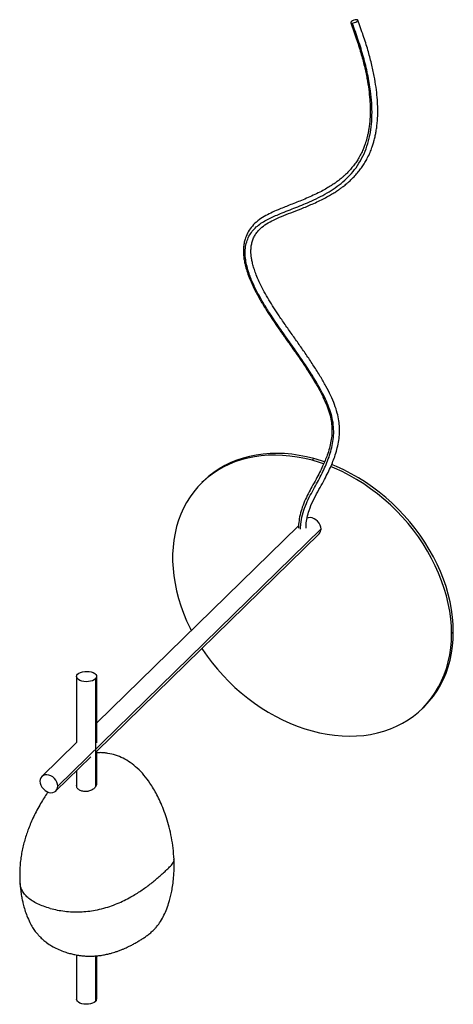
# Paper-space layout '_Trimétrica' of a CAD drawing. Header units: millimetres. Extents: x -233 to 111, y -325 to 455.
import ezdxf

# ---------------------------------------------------------------- set-up
doc = ezdxf.new("R2010")
doc.units = ezdxf.units.MM

psp = doc.layouts.new('_Trimétrica')

# ---------------------------------------------------------------- linework, layer by layer
at = {"color": 7, "linetype": 'Continuous', "lineweight": 25}
for p, q in [((0, 107.15), (-1.4, 105.78)), ((-87.31, 89.45), (-88.71, 88.09)), ((5.68, 51.4), (-202.94, -152.21)), ((-12.14, 54.02), (-172.14, -102.15)), ((-172.14, -124.51), (4.19, 47.6)), ((110.55, -30.05), (109.15, -31.41)), ((-188.14, -65.42), (-188.14, -117.77)), ((-173.07, -67.35), (-173.07, -152.77)), ((-172.14, -117.94), (-172.14, -65.42)), ((85.91, -90.82), (87.31, -89.45)), ((-188.02, -117.65), (-215.6, -144.57)), ((-172.14, -150.12), (-172.14, -124.34)), ((-204.43, -156.02), (-176.85, -129.1)), ((-188.14, -140.13), (-188.14, -151.9)), ((-188.14, -285.85), (-188.14, -320.86)), ((-173.07, -286.67), (-173.07, -322.78)), ((-172.14, -320.86), (-172.14, -286.6))]:
    psp.add_line(p, q, dxfattribs=at)
at = {"color": 7, "linetype": 'Continuous', "lineweight": 25, "flags": 128}
for points in [[(33.57, 454.7), (32.67, 454.54), (31.69, 454.24), (30.75, 453.82), (29.96, 453.34), (29.42, 452.86), (29.19, 452.44), (29.3, 452.12), (29.74, 451.94), (30.45, 451.93)], [(30.45, 451.93), (31.35, 452.09), (32.33, 452.39), (33.27, 452.81), (34.06, 453.29), (34.6, 453.77), (34.83, 454.19), (34.72, 454.51), (34.28, 454.69), (33.57, 454.7)], [(-1.4, 105.78), (-7.28, 107.23), (-13.15, 108.37), (-18.98, 109.19), (-24.77, 109.71), (-30.49, 109.91), (-36.12, 109.79), (-41.66, 109.36), (-47.08, 108.62), (-52.37, 107.56), (-57.52, 106.2), (-62.51, 104.53), (-67.33, 102.56), (-71.96, 100.29), (-76.39, 97.74), (-80.61, 94.91), (-84.6, 91.8), (-88.36, 88.43), (-91.87, 84.81), (-95.12, 80.94), (-98.11, 76.83), (-100.82, 72.51), (-103.25, 67.98), (-105.4, 63.25), (-107.25, 58.33), (-108.79, 53.25), (-110.04, 48.01), (-110.97, 42.63), (-111.6, 37.13), (-111.91, 31.52), (-111.91, 25.82), (-111.6, 20.03), (-110.97, 14.19), (-110.04, 8.31), (-108.79, 2.39), (-107.25, -3.53), (-105.4, -9.45), (-103.25, -15.35), (-100.82, -21.2), (-98.11, -27), (-97.13, -28.94)], [(0, 107.15), (-5.88, 108.59), (-11.75, 109.73), (-17.58, 110.56), (-23.37, 111.08), (-29.09, 111.28), (-34.72, 111.16), (-40.26, 110.73), (-45.68, 109.99), (-50.97, 108.93), (-56.12, 107.57), (-61.11, 105.9), (-65.93, 103.93), (-70.56, 101.66), (-74.99, 99.11), (-79.21, 96.27), (-83.2, 93.17), (-86.96, 89.8), (-87.31, 89.45)], [(7.73, 102.93), (4.59, 104), (-1.4, 105.78)], [(8.43, 104.54), (5.99, 105.36), (0, 107.15)], [(110.55, -30.05), (110.39, -24.2), (109.9, -18.29), (109.1, -12.32), (107.97, -6.31), (106.52, -0.29), (104.77, 5.74), (102.7, 11.75), (100.33, 17.72), (97.67, 23.64), (94.73, 29.49), (91.5, 35.26), (88.01, 40.92), (84.26, 46.47), (80.26, 51.87), (76.03, 57.13), (71.57, 62.21), (66.9, 67.12), (62.04, 71.82), (57, 76.32), (51.78, 80.59), (46.42, 84.63), (40.92, 88.41), (35.3, 91.94), (29.58, 95.2), (23.77, 98.18), (17.89, 100.87), (14.04, 102.46)], [(109.15, -31.41), (108.99, -25.57), (108.5, -19.65), (107.7, -13.68), (106.57, -7.68), (105.12, -1.65), (103.37, 4.37), (101.3, 10.38), (98.93, 16.35), (96.27, 22.28), (93.33, 28.13), (90.1, 33.89), (86.61, 39.56), (82.86, 45.1), (78.86, 50.5), (74.63, 55.76), (70.17, 60.84), (65.5, 65.75), (60.64, 70.46), (55.6, 74.95), (50.38, 79.22), (45.02, 83.26), (39.52, 87.05), (33.9, 90.58), (28.18, 93.84), (22.37, 96.82), (16.49, 99.51), (13.32, 100.82)], [(5.68, 51.4), (5.5, 52.97), (4.97, 54.56), (4.13, 56.09), (3.01, 57.48), (1.67, 58.66), (0.17, 59.58), (-1.4, 60.18), (-2.97, 60.43), (-4.47, 60.33), (-5.41, 60.06)], [(87.31, -89.45), (88.01, -88.76), (91.5, -85), (94.73, -80.98), (97.67, -76.73), (100.33, -72.26), (102.7, -67.57), (104.77, -62.68), (106.52, -57.62), (107.97, -52.38), (109.1, -46.98), (109.9, -41.45), (110.39, -35.8), (110.55, -30.05)], [(-1.4, -108.51), (4.59, -109.98), (10.55, -111.13), (16.49, -111.96), (22.37, -112.47), (28.18, -112.65), (33.9, -112.5), (39.52, -112.02), (45.02, -111.23), (50.38, -110.1), (55.6, -108.67), (60.64, -106.91), (65.5, -104.85), (70.17, -102.48), (74.63, -99.82), (78.86, -96.86), (82.86, -93.63), (86.61, -90.13), (90.1, -86.36), (93.33, -82.35), (96.27, -78.1), (98.93, -73.62), (101.3, -68.94), (103.37, -64.05), (105.12, -58.98), (106.57, -53.74), (107.7, -48.35), (108.5, -42.82), (108.99, -37.17), (109.15, -31.41)], [(-88.83, -43.19), (-88.36, -43.9), (-84.6, -49.31), (-80.61, -54.59), (-76.39, -59.71), (-71.96, -64.67), (-67.33, -69.46), (-62.51, -74.04), (-57.52, -78.43), (-52.37, -82.59), (-47.08, -86.52), (-41.66, -90.21), (-36.12, -93.65), (-30.49, -96.83), (-24.77, -99.74), (-18.98, -102.37), (-13.15, -104.71), (-7.28, -106.76), (-1.4, -108.51)], [(-187.22, -63.5), (-186.21, -62.74), (-184.9, -62.11), (-183.35, -61.65), (-181.64, -61.38), (-179.85, -61.31), (-178.08, -61.44), (-176.41, -61.78), (-174.93, -62.3), (-173.71, -62.97), (-172.81, -63.77), (-172.28, -64.65), (-172.15, -65.57), (-172.42, -66.49), (-173.07, -67.35)], [(-173.07, -67.35), (-174.08, -68.11), (-175.39, -68.74), (-176.94, -69.2), (-178.65, -69.47), (-180.44, -69.54), (-182.21, -69.4), (-183.88, -69.07), (-185.36, -68.55), (-186.58, -67.87), (-187.47, -67.07), (-188, -66.19), (-188.14, -65.27), (-187.87, -64.36), (-187.22, -63.5)], [(-202.94, -152.21), (-203.11, -150.64), (-203.64, -149.05), (-204.48, -147.52), (-205.6, -146.13), (-206.94, -144.95), (-208.44, -144.03), (-210.01, -143.43), (-211.59, -143.18), (-213.08, -143.28), (-214.42, -143.73), (-215.54, -144.51), (-216.39, -145.58), (-216.91, -146.89), (-217.09, -148.37)], [(-217.09, -148.37), (-216.91, -149.94), (-216.39, -151.53), (-215.54, -153.06), (-214.42, -154.45), (-213.08, -155.64), (-211.59, -156.55), (-210.01, -157.15), (-208.44, -157.4), (-206.94, -157.3), (-205.6, -156.85), (-204.48, -156.07), (-203.64, -155), (-203.11, -153.69), (-202.94, -152.21)], [(-173.07, -322.78), (-174.08, -323.54), (-175.39, -324.17), (-176.94, -324.63), (-178.65, -324.91), (-180.44, -324.98), (-182.21, -324.84), (-183.88, -324.5), (-185.36, -323.98), (-186.58, -323.31), (-187.47, -322.51), (-188, -321.63), (-188.14, -320.86)]]:
    psp.add_lwpolyline(points, dxfattribs=at)
at = {"color": 7, "linetype": 'Continuous', "lineweight": 25}
for centre, radius, start, end in [((0.47, 51.24), 5.21, 315.56375, 1.702), ((-174.76, -320.79), 2.61, 310.2102, 358.4279)]:
    psp.add_arc(centre, radius, start, end, dxfattribs=at)
for points, knots in [([(29.2, 452.25), (30.72, 448.14), (33.63, 440.2), (37.22, 428.69), (40.05, 418.08), (42.13, 408.38), (43.54, 399.61), (44.37, 391.8), (44.7, 384.95), (44.66, 379.06), (44.35, 374.09), (43.88, 369.92), (43.3, 366.36), (42.66, 363.25), (41.98, 360.52), (41.26, 358.04), (40.41, 355.48), (39.29, 352.52), (37.73, 349.06), (35.85, 345.53), (33.72, 342.14), (31.47, 339.04), (29.01, 336.07), (26.52, 333.42), (24.24, 331.25), (22.4, 329.64), (20.77, 328.29), (18.99, 326.9), (16.67, 325.21), (13.73, 323.24), (10.11, 321.03), (5.78, 318.64), (0.84, 316.18), (-4.42, 313.82), (-11.22, 310.98), (-19.18, 307.89), (-27.38, 304.67), (-34.05, 301.73), (-39.49, 298.91), (-44.49, 295.59), (-48.79, 291.54), (-52.1, 286.95), (-54.12, 282.51), (-55.23, 278.46), (-55.75, 274.94), (-55.91, 271.4), (-55.74, 267.94), (-55.28, 264.31), (-54.46, 260.29), (-53.15, 255.62), (-51.11, 249.93), (-48.14, 243.2), (-44.22, 235.64), (-39.68, 227.9), (-34.78, 220.21), (-29.66, 212.62), (-24.37, 205.08), (-18.83, 197.3), (-13.14, 189.22), (-7.39, 180.78), (-1.92, 172.34), (3.02, 164.12), (7.13, 156.43), (10.3, 149.36), (12.51, 142.97), (13.84, 137.13), (14.42, 131.65), (14.34, 126.28), (13.64, 120.82), (12.38, 115.33), (10.75, 110.22), (8.9, 105.46), (6.88, 100.91), (4.5, 96.04), (1.69, 90.73), (-1.39, 85.16), (-4.54, 79.34), (-7.4, 73.44), (-9.77, 67.29), (-11.34, 61.13), (-12.11, 56.05), (-12.19, 53.13), (-12.22, 52.14)], [0, 0, 0, 0, 0.025545, 0.049241, 0.071087, 0.091087, 0.109245, 0.125568, 0.140063, 0.152737, 0.163602, 0.172677, 0.180632, 0.187844, 0.194315, 0.200048, 0.205792, 0.213248, 0.222482, 0.233004, 0.242225, 0.251609, 0.26116, 0.270609, 0.278435, 0.284395, 0.288585, 0.293959, 0.300906, 0.309433, 0.319632, 0.331455, 0.344913, 0.358932, 0.372319, 0.396768, 0.418768, 0.43382, 0.447811, 0.46184, 0.475826, 0.488784, 0.500751, 0.508638, 0.516457, 0.523691, 0.530989, 0.537877, 0.546081, 0.555604, 0.566426, 0.581111, 0.597533, 0.614373, 0.631247, 0.648166, 0.665132, 0.682142, 0.700894, 0.719725, 0.7386, 0.756562, 0.773078, 0.787368, 0.800349, 0.812071, 0.822835, 0.834147, 0.846317, 0.85913, 0.872106, 0.882584, 0.893491, 0.905322, 0.91809, 0.931833, 0.944126, 0.95682, 0.969415, 0.981784, 0.993804, 1, 1, 1, 1]), ([(-6.22, 52.06), (-6.19, 52.99), (-6.11, 55.7), (-5.36, 60.47), (-3.64, 66.83), (-0.69, 73.78), (3.1, 80.9), (6.72, 87.44), (9.84, 93.32), (12.47, 98.7), (14.68, 103.74), (16.64, 108.88), (18.31, 114.29), (19.6, 120.04), (20.32, 125.79), (20.43, 131.48), (19.89, 137.29), (18.6, 143.44), (16.45, 150.09), (13.42, 157.18), (9.58, 164.65), (5.04, 172.47), (-0.03, 180.49), (-5.42, 188.57), (-10.96, 196.56), (-16.56, 204.44), (-22.12, 212.28), (-27.17, 219.61), (-31.68, 226.47), (-35.64, 232.83), (-39.32, 239.22), (-42.53, 245.43), (-45.03, 250.97), (-46.83, 255.7), (-48.07, 259.63), (-48.93, 263.1), (-49.47, 266.1), (-49.79, 268.89), (-49.9, 271.78), (-49.73, 274.93), (-49.14, 278.17), (-48.12, 281.26), (-46.67, 284.15), (-44.74, 286.89), (-41.8, 289.99), (-37.55, 293.13), (-31.81, 296.18), (-25.33, 299.03), (-17.98, 301.94), (-9.81, 305.1), (-2.49, 308.11), (3.61, 310.88), (8.14, 313.12), (12.2, 315.32), (15.7, 317.4), (18.66, 319.31), (21.11, 321.02), (23.07, 322.48), (24.7, 323.76), (26.34, 325.11), (28.27, 326.81), (30.66, 329.07), (33.27, 331.82), (35.86, 334.91), (38.26, 338.14), (40.42, 341.49), (42.55, 345.27), (44.43, 349.24), (45.94, 353.08), (47.03, 356.36), (47.94, 359.52), (48.72, 362.83), (49.4, 366.38), (49.97, 370.22), (50.42, 374.7), (50.69, 380.01), (50.67, 386.23), (50.26, 393.37), (49.35, 401.42), (47.85, 410.37), (45.7, 420.19), (42.83, 430.87), (39.23, 442.37), (36.32, 450.28), (34.82, 454.38)], [0, 0, 0, 0, 0.0059, 0.017281, 0.028874, 0.044332, 0.060282, 0.075445, 0.089539, 0.102504, 0.114349, 0.125746, 0.138836, 0.151696, 0.164068, 0.175856, 0.187159, 0.19934, 0.212697, 0.227182, 0.242776, 0.259493, 0.277262, 0.295179, 0.313014, 0.330758, 0.348392, 0.365922, 0.379876, 0.39376, 0.407566, 0.421012, 0.433143, 0.442185, 0.450265, 0.457394, 0.463583, 0.468917, 0.474916, 0.482172, 0.489899, 0.497668, 0.505563, 0.513917, 0.522793, 0.537881, 0.552969, 0.569425, 0.587832, 0.608173, 0.630438, 0.642972, 0.655052, 0.665903, 0.675519, 0.683891, 0.690899, 0.696697, 0.701281, 0.705669, 0.711716, 0.719531, 0.728947, 0.738537, 0.747978, 0.757269, 0.766404, 0.778165, 0.787518, 0.794533, 0.801571, 0.809663, 0.817208, 0.825483, 0.835103, 0.846483, 0.859614, 0.874489, 0.8911, 0.909439, 0.9295, 0.951282, 0.974782, 1, 1, 1, 1]), ([(-10.57, 51.14), (-10.52, 52.5), (-10.39, 56.22), (-9.17, 62.55), (-6.82, 69.73), (-3.69, 76.47), (-0.33, 82.69), (2.89, 88.52), (5.85, 94.12), (8.57, 99.72), (11, 105.43), (13.07, 111.3), (14.67, 117.4), (15.66, 123.76), (15.86, 130.42), (15.07, 137.29), (13.29, 144.18), (10.73, 150.97), (7.6, 157.62), (3.11, 165.92), (-2.94, 175.76), (-10.52, 187.1), (-18.38, 198.27), (-26.32, 209.4), (-33.25, 219.54), (-39.08, 228.72), (-43.82, 236.91), (-48.05, 245.27), (-51.1, 252.75), (-53.05, 259.23), (-54.13, 264.65), (-54.56, 269.98), (-54.2, 275.11), (-53, 279.93), (-50.97, 284.3), (-48.19, 288.13), (-44.81, 291.41), (-40.98, 294.17), (-36.85, 296.52), (-32.53, 298.6), (-25.53, 301.62), (-15.73, 305.37), (-5.07, 309.65), (3.65, 313.71), (10.5, 317.39), (17.02, 321.54), (23.1, 326.22), (28.64, 331.5), (33.68, 337.59), (38.05, 344.55), (41.56, 352.4), (44.07, 360.84), (45.6, 369.75), (46.21, 379), (45.99, 388.5), (44.92, 399.36), (42.79, 411.56), (39.46, 425.04), (35.36, 438.52), (32.09, 447.46), (30.45, 451.93)], [0, 0, 0, 0, 0.008548, 0.023364, 0.037964, 0.052106, 0.065838, 0.07917, 0.092659, 0.106265, 0.119936, 0.133901, 0.147896, 0.161919, 0.175966, 0.190011, 0.203794, 0.217581, 0.231376, 0.245177, 0.270285, 0.295413, 0.320551, 0.345708, 0.370879, 0.388505, 0.406139, 0.423777, 0.441424, 0.452526, 0.463633, 0.474747, 0.485863, 0.496982, 0.508302, 0.519618, 0.530932, 0.542239, 0.553538, 0.564828, 0.576114, 0.607131, 0.638125, 0.656569, 0.675006, 0.693439, 0.711866, 0.730288, 0.748705, 0.768793, 0.788879, 0.808967, 0.829059, 0.849155, 0.869258, 0.889365, 0.917014, 0.94467, 0.972333, 1, 1, 1, 1]), ([(-110.85, -210.31), (-111.05, -207.31), (-111.43, -201.53), (-112.79, -192.99), (-114.57, -185.02), (-116.7, -177.64), (-119.07, -170.88), (-121.6, -164.74), (-124.24, -159.24), (-126.98, -154.29), (-130.3, -149.03), (-134.47, -143.49), (-139.71, -137.99), (-145.32, -133.5), (-151.16, -130.05), (-157.13, -127.62), (-162.19, -126.34), (-166.4, -125.79), (-169.4, -125.64), (-171.33, -125.81), (-172.14, -125.88)], [0, 0, 0, 0, 0.086841, 0.167616, 0.242573, 0.311682, 0.375111, 0.432993, 0.485365, 0.532335, 0.57677, 0.641531, 0.704144, 0.762592, 0.81641, 0.869994, 0.922993, 0.949324, 0.978638, 1, 1, 1, 1]), ([(-173.07, -152.77), (-173.65, -153.46), (-174.81, -154.83), (-177.67, -156.13), (-180.34, -156.54), (-182.42, -156.43), (-183.9, -156.15), (-185.24, -155.67), (-186.73, -154.8), (-187.97, -153.48), (-188.01, -152.22), (-188.03, -151.68)], [0, 0, 0, 0, 0.148586, 0.297009, 0.444639, 0.518911, 0.593031, 0.667189, 0.741464, 0.88912, 1, 1, 1, 1]), ([(-172.26, -149.82), (-172.22, -150.02), (-172.05, -151.02), (-172.62, -151.99), (-173.07, -152.77)], [0, 0, 0, 0, 0.203878, 1, 1, 1, 1]), ([(-210.69, -156.81), (-211.11, -157.43), (-212.4, -159.28), (-214.63, -162.76), (-217.39, -167.36), (-220.11, -172.35), (-222.63, -177.47), (-224.76, -182.33), (-226.56, -186.94), (-228.14, -191.48), (-229.49, -195.96), (-230.67, -200.59), (-231.66, -205.34), (-232.3, -209.41), (-232.69, -212.77), (-232.94, -215.65), (-233.13, -219.11), (-233.21, -223.42), (-233.06, -226.64), (-232.97, -228.4)], [0, 0, 0, 0, 0.030755, 0.092716, 0.167917, 0.246813, 0.319935, 0.389322, 0.454579, 0.513163, 0.574046, 0.634481, 0.696942, 0.760854, 0.793721, 0.828742, 0.873307, 0.930748, 1, 1, 1, 1]), ([(-232.97, -228.4), (-232.84, -230.16), (-232.59, -233.45), (-231.94, -238.08), (-231.2, -242.06), (-230.29, -246.01), (-229.1, -250.28), (-227.41, -255.21), (-225.34, -259.88), (-223.06, -263.94), (-220.97, -267.03), (-219.05, -269.43), (-217.08, -271.6), (-214.75, -273.83), (-211.64, -276.35), (-207.76, -278.91), (-203.28, -281.24), (-198.8, -283.05), (-195.25, -284.19), (-192.78, -284.85), (-191.13, -285.25), (-189.33, -285.64), (-187.16, -286.04), (-184.58, -286.42), (-181.58, -286.71), (-178.53, -286.85), (-175.47, -286.83), (-172.55, -286.67), (-169.32, -286.33), (-165.99, -285.79), (-162.69, -285.08), (-160.02, -284.36), (-157.65, -283.64), (-155.3, -282.85), (-152.87, -281.93), (-150.68, -281.03), (-148.74, -280.16), (-146.71, -279.21), (-144.27, -277.97), (-141.49, -276.46), (-138.74, -274.81), (-136.24, -273.25), (-134.19, -271.95), (-132.57, -270.83), (-131.35, -269.94), (-130, -268.88), (-128.26, -267.41), (-126.38, -265.59), (-123.98, -262.86), (-121.34, -259.19), (-118.68, -254.39), (-116.46, -249.24), (-114.78, -244.27), (-113.52, -239.6), (-112.55, -235.17), (-111.7, -230.16), (-111.04, -224.33), (-110.66, -217.65), (-110.78, -212.85), (-110.85, -210.32)], [0, 0, 0, 0, 0.0236141, 0.0440443, 0.0615026, 0.076639, 0.0975201, 0.1202804, 0.1453997, 0.16433, 0.1803667, 0.1933942, 0.2038648, 0.2188394, 0.2361572, 0.2566545, 0.2789051, 0.3008698, 0.3188236, 0.3262997, 0.3333875, 0.340473, 0.3500516, 0.3625453, 0.3749064, 0.3900677, 0.40396, 0.4180487, 0.4327412, 0.4523698, 0.4698521, 0.4856946, 0.4973578, 0.5117805, 0.5282769, 0.5422315, 0.5527968, 0.565868, 0.5832256, 0.6027087, 0.6247162, 0.6460275, 0.6634857, 0.6692656, 0.6755892, 0.6828353, 0.690682, 0.7042947, 0.7161727, 0.7417777, 0.7693085, 0.7983579, 0.8291366, 0.850611, 0.8730949, 0.8989704, 0.9287854, 0.9624878, 1, 1, 1, 1]), ([(-208.94, -249.01), (-207.09, -249.47), (-203.39, -250.38), (-197.48, -251.29), (-191.4, -251.8), (-185.24, -251.83), (-179.15, -251.38), (-172.85, -250.42), (-166.49, -248.94), (-160.21, -246.95), (-154.37, -244.63), (-148.93, -242.06), (-142.72, -238.7), (-135.99, -234.43), (-128.94, -229.24), (-123.52, -224.76), (-119.47, -221.1), (-116.46, -218.34), (-114.01, -215.99), (-112.15, -214.01), (-111.2, -212.39), (-110.74, -211.13), (-110.89, -210.44), (-110.91, -210.32)], [0, 0, 0, 0, 0.043988, 0.088013, 0.132028, 0.17601, 0.219914, 0.263859, 0.316639, 0.369341, 0.422109, 0.474914, 0.527695, 0.615846, 0.703924, 0.79191, 0.836098, 0.879635, 0.923933, 0.94751, 0.971138, 0.994708, 1, 1, 1, 1]), ([(-208.94, -249.01), (-210.71, -248.48), (-214.26, -247.42), (-219.06, -245.43), (-223.31, -243.13), (-226.82, -240.52), (-229.55, -237.68), (-231.56, -234.46), (-232.71, -231.34), (-232.83, -229.22), (-232.88, -228.37)], [0, 0, 0, 0, 0.125031, 0.250101, 0.375089, 0.499993, 0.624678, 0.749476, 0.899364, 1, 1, 1, 1])]:
    psp.add_open_spline(points, degree=3, knots=knots, dxfattribs=at)

doc.saveas('drawing.dxf')
